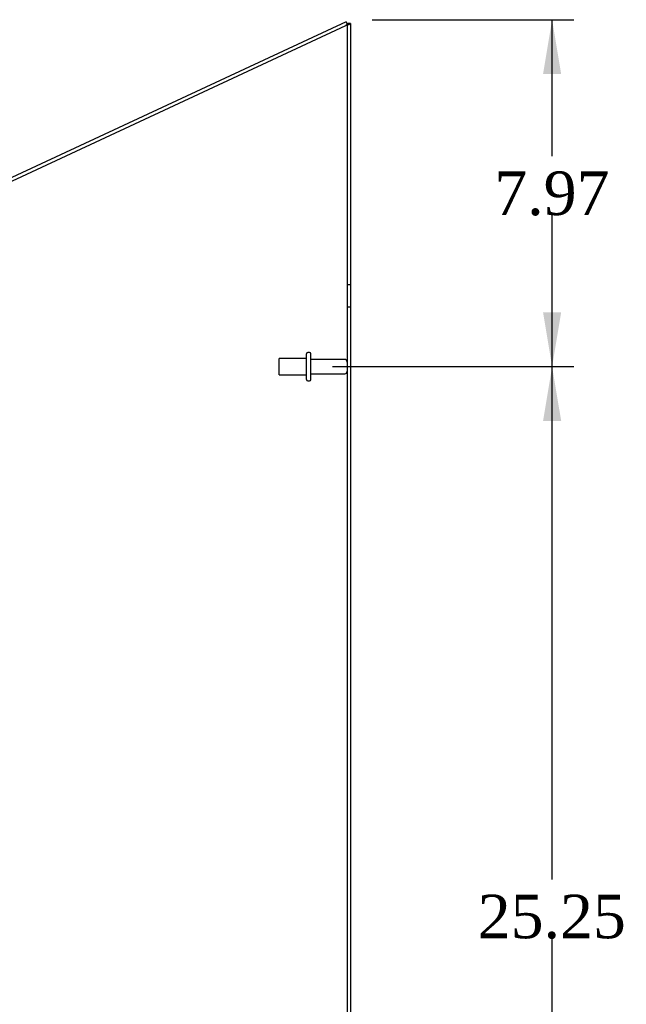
# Model space of a CAD drawing. Header units: inches. Extents: x 1 to 240, y -1 to 159.
# Tile 14 of 16: x 119 to 132, y 77 to 99. Entities that reach past the tile are written whole.
import ezdxf
from ezdxf.enums import TextEntityAlignment as Align
from ezdxf.lldxf.tags import DXFTag

# ---------------------------------------------------------------- set-up
doc = ezdxf.new("R2010")
doc.units = ezdxf.units.IN
doc.header["$MEASUREMENT"] = 0
for name, color, linetype in [('COM70707-4', 7, 'Continuous'), ('COM70709-8', 7, 'Continuous'), ('Default', 7, 'Continuous'), ('STD26089', 7, 'Continuous')]:
    doc.layers.add(name, color=color, linetype=linetype)
doc.styles.add('SEACAD_Times_New_Roman', font='times.ttf')
tags = doc.linetypes.add('HIDDEN2', pattern=[0.1875, 0.125, -0.0625]).pattern_tags.tags
tags[6:7] = [DXFTag(74, 4), DXFTag(75, 0), DXFTag(340, '0'), DXFTag(46, 0.0), DXFTag(50, 0.0), DXFTag(44, 0.0), DXFTag(45, 0.0)]
tags[4:5] = [DXFTag(74, 4), DXFTag(75, 0), DXFTag(340, '0'), DXFTag(46, 0.0), DXFTag(50, 0.0), DXFTag(44, 0.0), DXFTag(45, 0.0)]
doc.dimstyles.new('HAMMOND_(STH_-_240x160)', dxfattribs={"dimtxt": 1, "dimasz": 1.25, "dimexe": 0.5, "dimexo": 0.5, "dimgap": 0.25, "dimtad": 0, "dimtih": 1, "dimtoh": 1, "dimzin": 0, "dimdsep": 46, "dimtxsty": 'SEACAD_Times_New_Roman', "dimblk1": '_SE_FILLED', "dimblk2": '_SE_FILLED', "dimsah": 1, "dimcen": 0.5, "dimadec": 0, "dimazin": 0, "dimtfac": 0.8, "dimtofl": 0, "dimtmove": 0, "dimatfit": 3, "dimfxl": 1, "dimtolj": 1, "dimtzin": 0, "dimarcsym": 0})

# ---------------------------------------------------------------- blocks, each defined once
blk = doc.blocks.new('SE2')
at = {"layer": 'COM70707-4', "color": 7, "linetype": 'Continuous'}
for p, q in [((114.221, 93.875), (126.005, 99.37)), ((126.113, 99.413), (126.041, 99.413)), ((126.113, 99.413), (126.113, 63.98))]:
    blk.add_line(p, q, dxfattribs=at)
at = {"layer": 'COM70707-4', "color": 7, "linetype": 'HIDDEN2'}
for p, q in [((126.041, 99.413), (126.041, 63.98)), ((126.113, 93.408), (126.041, 93.408)), ((126.041, 92.908), (126.113, 92.908))]:
    blk.add_line(p, q, dxfattribs=at)
at = {"layer": 'COM70707-4', "color": 7, "linetype": 'Continuous'}
blk.add_open_spline([(126.005, 99.37), (126.019, 99.374), (126.033, 99.377), (126.059, 99.384), (126.071, 99.388), (126.091, 99.395), (126.099, 99.398), (126.11, 99.406), (126.113, 99.409), (126.113, 99.413)], degree=3, knots=[0, 0, 0, 0, 0.25, 0.25, 0.5, 0.5, 0.75, 0.75, 1, 1, 1, 1], dxfattribs=at)
at = {"layer": 'COM70707-4', "color": 7, "linetype": 'HIDDEN2'}
blk.add_open_spline([(126.005, 99.37), (126.014, 99.377), (126.024, 99.384), (126.033, 99.394), (126.035, 99.397), (126.037, 99.4)], degree=3, knots=[0, 0, 0, 0, 0.5, 0.5, 0.7007617, 0.7007617, 0.7007617, 0.7007617], dxfattribs=at)
at = {"layer": 'COM70707-4', "color": 7, "linetype": 'Continuous'}
blk.add_open_spline([(126.037, 99.4), (126.04, 99.404), (126.041, 99.408), (126.041, 99.413)], degree=3, dxfattribs=at)
at = {"layer": 'COM70709-8', "color": 7, "linetype": 'Continuous'}
for p, q in [((126.012, 99.453), (114.327, 94.004)), ((126.042, 99.388), (126.012, 99.453))]:
    blk.add_line(p, q, dxfattribs=at)
at = {"layer": 'COM70709-8', "color": 7, "linetype": 'HIDDEN2'}
blk.add_line((126.042, 99.388), (126.005, 99.37), dxfattribs=at)
at = {"layer": 'STD26089', "color": 7, "linetype": 'HIDDEN2'}
for p, q in [((125.104, 91.238), (125.104, 91.828)), ((125.174, 91.858), (125.134, 91.858)), ((125.204, 91.238), (125.204, 91.828)), ((124.479, 91.345), (124.479, 91.72)), ((125.104, 91.72), (124.479, 91.72)), ((125.981, 91.699), (125.204, 91.699)), ((124.479, 91.345), (125.104, 91.345)), ((125.204, 91.367), (125.981, 91.367)), ((125.134, 91.208), (125.174, 91.208))]:
    blk.add_line(p, q, dxfattribs=at)
for centre, radius, start, end in [((125.134, 91.828), 0.03, 90, 180), ((125.174, 91.828), 0.03, 0, 90), ((125.981, 91.639), 0.06, 0, 90), ((125.981, 91.427), 0.06, 270, 0), ((125.134, 91.238), 0.03, 180, 270), ((125.174, 91.238), 0.03, 270, 0)]:
    blk.add_arc(centre, radius, start, end, dxfattribs=at)
blk = doc.blocks.new('DMBLK83')
at = {"layer": 'Default', "linetype": 'Continuous', "transparency": 16777216}
for points in [[(130.949, 90.283), (130.74, 91.533), (130.532, 90.283)], [(130.949, 67.533), (130.532, 67.533), (130.74, 66.283)]]:
    blk.add_hatch(color=7, dxfattribs=at).paths.add_polyline_path(points)
at = {"layer": 'Default', "color": 7, "linetype": 'Continuous', "transparency": 16777216}
for p, q in [((125.704, 91.533), (131.24, 91.533)), ((130.74, 79.758), (130.74, 91.533)), ((130.74, 66.283), (130.74, 78.408)), ((125.704, 66.283), (131.24, 66.283))]:
    blk.add_line(p, q, dxfattribs=at)
at = {"layer": 'Default', "color": 7, "linetype": 'Continuous', "transparency": 16777216, "style": 'SEACAD_Times_New_Roman'}
blk.add_text('25.25', height=1, dxfattribs=at).set_placement((129.034, 79.408), align=Align.TOP_LEFT)
blk = doc.blocks.new('_SE_FILLED')
at = {"color": 0}
blk.add_line((0, 0), (-1, 0), dxfattribs=at)
blk.add_solid([(0, 0), (-1, -0.1665), (-1, 0.1665), (0, 0)], dxfattribs=at)
blk = doc.blocks.new('DMBLK104')
at = {"layer": 'Default', "linetype": 'Continuous', "transparency": 16777216}
for points in [[(130.949, 98.25), (130.74, 99.5), (130.532, 98.25)], [(130.949, 92.783), (130.532, 92.783), (130.74, 91.533)]]:
    blk.add_hatch(color=7, dxfattribs=at).paths.add_polyline_path(points)
at = {"layer": 'Default', "color": 7, "linetype": 'Continuous', "transparency": 16777216}
for p, q in [((126.613, 99.5), (131.24, 99.5)), ((130.74, 96.366), (130.74, 99.5)), ((130.74, 91.533), (130.74, 95.016)), ((125.704, 91.533), (131.24, 91.533))]:
    blk.add_line(p, q, dxfattribs=at)
at = {"layer": 'Default', "color": 7, "linetype": 'Continuous', "transparency": 16777216, "style": 'SEACAD_Times_New_Roman'}
blk.add_text('7.97', height=1, dxfattribs=at).set_placement((129.413, 96.016), align=Align.TOP_LEFT)

msp = doc.modelspace()

# ---------------------------------------------------------------- block references
at = {"layer": 'Default'}
msp.add_blockref('SE2', (0, 0), dxfattribs=at)

# ---------------------------------------------------------------- dimensions: what is measured, and where the dimension line sits
at = {"layer": 'Default', "color": 7, "linetype": 'Continuous'}
for base, p1, p2, picture, middle, dimtype in [((130.74, 99.5), (125.204, 91.533), (126.113, 99.5), 'DMBLK104', (130.74, 95.516), 160), ((130.74, 66.283), (125.204, 66.283), (125.204, 91.533), 'DMBLK83', (130.74, 78.908), 161)]:
    dim = msp.add_linear_dim(base=base, p1=p1, p2=p2, angle=90, text='\\A1;<>', dimstyle='HAMMOND_(STH_-_240x160)', dxfattribs=at)
    dim.commit()
    dim.dimension.update_dxf_attribs({"geometry": picture, "text_midpoint": middle, "dimtype": dimtype})

doc.saveas('drawing.dxf')
